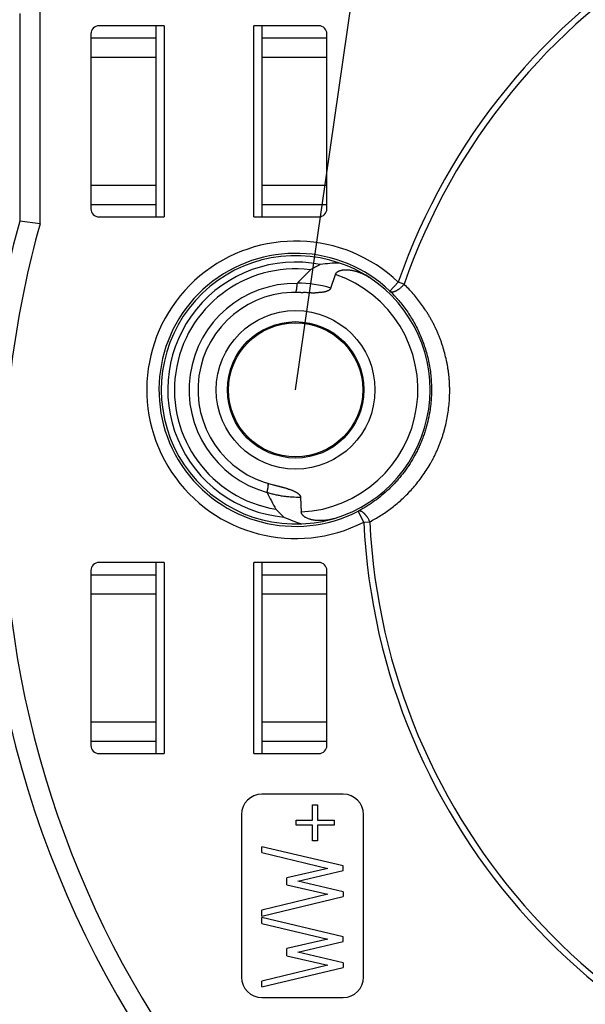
# Model space of a CAD drawing. Header units: millimetres. Extents: x 0 to 210, y 0 to 297.
# Tile 10 of 89: x 64 to 71, y 147 to 159. Entities that reach past the tile are written whole.
import ezdxf
from ezdxf.enums import TextEntityAlignment as Align

# ---------------------------------------------------------------- set-up
doc = ezdxf.new("R2010")
doc.units = ezdxf.units.MM
doc.header["$LTSCALE"] = 19.36
doc.linetypes.add('CENTER', pattern=[0.6, 0.375, -0.075, 0.075, -0.075])
doc.layers.get('0').update_dxf_attribs({"linetype": 'CONTINUOUS'})
doc.layers.add('DEFAULT_1', color=7, linetype='CENTER')
doc.layers.add('Z_DIM_2D', color=7, linetype='CONTINUOUS')
doc.styles.add('TEXTSTYLE_3', font='helveticaneueltw1g-ltcn.otf')
doc.styles.add('TEXTSTYLE_4', font='gdt', dxfattribs={"width": 0.7})
doc.dimstyles.new('DIMSTYLE_2', dxfattribs={"dimtxt": 2.1, "dimasz": 3.5, "dimexe": 1.5, "dimexo": 0, "dimgap": 0.525, "dimtad": 1, "dimlfac": 2, "dimdsep": 46, "dimtxsty": 'TEXTSTYLE_3', "dimblk": '_FILLED', "dimblk1": '_FILLED', "dimblk2": '_FILLED', "dimcen": 0.09, "dimclrt": 5, "dimazin": 2, "dimtol": 1, "dimtp": 0.2, "dimtm": 0.2, "dimtfac": 1, "dimtofl": 0, "dimtmove": 0, "dimatfit": 3, "dimldrblk": '_FILLED', "dimfxl": 0, "dimtolj": 1, "dimarcsym": 0})
doc.dimstyles.new('DIMSTYLE_5', dxfattribs={"dimtxt": 2.1, "dimasz": 3.5, "dimexe": 1.5, "dimexo": 0, "dimgap": 0.525, "dimtad": 1, "dimdsep": 46, "dimtxsty": 'TEXTSTYLE_3', "dimblk": '_FILLED', "dimblk1": '_FILLED', "dimblk2": '_FILLED', "dimcen": 0.09, "dimclrt": 5, "dimazin": 2, "dimtol": 1, "dimtp": 0.5, "dimtm": 0.5, "dimtfac": 1, "dimtofl": 0, "dimtmove": 0, "dimatfit": 3, "dimldrblk": '_FILLED', "dimfxl": 0, "dimtolj": 1, "dimarcsym": 0})

# ---------------------------------------------------------------- blocks, each defined once
blk = doc.blocks.new('*D4')
at = {"layer": 'Z_DIM_2D', "color": 2, "linetype": 'Continuous', "transparency": 16777216}
for p, q in [((63.03, 152), (63.03, 177.039)), ((88.53, 149.5), (88.53, 177.039)), ((63.03, 175.539), (75.78, 175.539)), ((88.53, 175.539), (75.78, 175.539))]:
    blk.add_line(p, q, dxfattribs=at)
at = {"layer": 'Z_DIM_2D', "color": 5, "linetype": 'Continuous', "transparency": 16777216}
for s, height, style, p in [('51', 2.1, 'TEXTSTYLE_3', (73.688, 176.064)), ('`', 1.47, 'TEXTSTYLE_4', (75.956, 176.379)), ('0.2', 1.47, 'TEXTSTYLE_3', (78.048, 176.379))]:
    blk.add_text(s, height=height, dxfattribs=dict(at, style=style)).set_placement(p, align=Align.CENTER)
blk = doc.blocks.new('_FILLED')
at = {"color": 0, "linetype": 'ByBlock'}
blk.add_solid([(0, 0), (-1, 0.125), (-1, -0.125)], dxfattribs=at)
blk = doc.blocks.new('_NONE')
blk = doc.blocks.new('*D5')
at = {"layer": 'Z_DIM_2D', "color": 2, "linetype": 'Continuous', "transparency": 16777216}
for p, q in [((75.809, 165.7), (58.566, 165.741)), ((60.066, 165.737), (60.036, 153.237)), ((60.007, 140.737), (60.036, 153.237)), ((75.75, 140.7), (58.507, 140.741))]:
    blk.add_line(p, q, dxfattribs=at)
at = {"layer": 'Z_DIM_2D', "color": 5, "linetype": 'Continuous', "transparency": 16777216}
for s, height, style, p in [('0.2', 1.47, 'TEXTSTYLE_3', (59.205, 156.907)), ('`', 1.47, 'TEXTSTYLE_4', (59.2, 154.816)), ('50', 2.1, 'TEXTSTYLE_3', (59.51, 152.547)), ('n', 2.1, 'TEXTSTYLE_4', (59.503, 149.737))]:
    blk.add_text(s, height=height, rotation=89.8642, dxfattribs=dict(at, style=style)).set_placement(p, align=Align.CENTER)
blk = doc.blocks.new('*D6')
at = {"layer": 'Z_DIM_2D', "color": 2, "linetype": 'Continuous', "transparency": 16777216}
for p, q in [((67.119, 154.448), (69.734, 172.594)), ((69.52, 171.109), (78.181, 169.861)), ((84.44, 151.952), (87.055, 170.098)), ((86.841, 168.613), (78.181, 169.861))]:
    blk.add_line(p, q, dxfattribs=at)
at = {"layer": 'Z_DIM_2D', "color": 5, "linetype": 'Continuous', "transparency": 16777216}
for s, height, style, p in [('35', 2.1, 'TEXTSTYLE_3', (76.185, 170.679)), ('`', 1.47, 'TEXTSTYLE_4', (78.475, 170.668)), ('0.2', 1.47, 'TEXTSTYLE_3', (80.545, 170.369))]:
    blk.add_text(s, height=height, rotation=-8.2, dxfattribs=dict(at, style=style)).set_placement(p, align=Align.CENTER)
blk = doc.blocks.new('*D11')
at = {"layer": 'Z_DIM_2D', "color": 2, "linetype": 'Continuous', "transparency": 16777216}
for p, q in [((75.805, 167.054), (53.669, 167.095)), ((55.169, 167.093), (55.143, 153.238)), ((55.117, 139.384), (55.143, 153.238)), ((75.754, 139.346), (53.617, 139.387))]:
    blk.add_line(p, q, dxfattribs=at)
at = {"layer": 'Z_DIM_2D', "color": 5, "linetype": 'Continuous', "transparency": 16777216}
for s, height, style, p in [('0.5', 1.47, 'TEXTSTYLE_3', (54.312, 157.966)), ('`', 1.47, 'TEXTSTYLE_4', (54.308, 155.874)), ('55.5', 2.1, 'TEXTSTYLE_3', (54.617, 152.548)), ('n', 2.1, 'TEXTSTYLE_4', (54.61, 148.679))]:
    blk.add_text(s, height=height, rotation=89.8939, dxfattribs=dict(at, style=style)).set_placement(p, align=Align.CENTER)

msp = doc.modelspace()

# ---------------------------------------------------------------- linework, layer by layer
at = {"color": 9, "linetype": 'Continuous'}
for p, q in [((63.9798, 156.4898), (63.9798, 159.3251)), ((65.5048, 158.9251), (65.5048, 156.5751)), ((66.6048, 156.5751), (66.6048, 158.9251)), ((67.8539, 155.9085), (67.854, 155.9085)), ((68.2776, 155.6632), (68.3811, 155.7718)), ((68.452, 155.7472), (68.3811, 155.7718)), ((67.956, 152.8219), (67.8874, 152.9553)), ((67.956, 152.8219), (68.0309, 152.8255)), ((65.5048, 152.3251), (65.5048, 149.9751)), ((66.6048, 149.9751), (66.6048, 152.3251))]:
    msp.add_line(p, q, dxfattribs=at)
at = {"color": 6, "linetype": 'Continuous'}
for p, q in [((63.7298, 159.0751), (63.7298, 156.5238)), ((65.5048, 158.9251), (64.7048, 158.9251)), ((65.4048, 156.5751), (65.4048, 158.9251)), ((67.4048, 158.9251), (66.6048, 158.9251)), ((66.7048, 158.9251), (66.7048, 156.5751)), ((64.6048, 158.8251), (64.6048, 156.6751)), ((64.6048, 158.7751), (65.4048, 158.7751)), ((66.7048, 158.7751), (67.5048, 158.7751)), ((67.5048, 156.6751), (67.5048, 158.8251)), ((64.6048, 158.5376), (65.4048, 158.5376)), ((66.7048, 158.5376), (67.5048, 158.5376)), ((65.4048, 156.9626), (64.6048, 156.9626)), ((67.5048, 156.9626), (66.7048, 156.9626)), ((65.4048, 156.7251), (64.6048, 156.7251)), ((67.5048, 156.7251), (66.7048, 156.7251)), ((64.7048, 156.5751), (65.5048, 156.5751)), ((66.6048, 156.5751), (67.4048, 156.5751)), ((63.9798, 156.4898), (63.7298, 156.5238)), ((67.5519, 155.6997), (67.6102, 155.8682)), ((67.1809, 153.1252), (67.1892, 152.9471)), ((65.5048, 152.3251), (64.7048, 152.3251)), ((65.4048, 149.9751), (65.4048, 152.3251)), ((67.4048, 152.3251), (66.6048, 152.3251)), ((66.7048, 152.3251), (66.7048, 149.9751)), ((64.6048, 152.2251), (64.6048, 150.0751)), ((67.5048, 150.0751), (67.5048, 152.2251)), ((64.6048, 152.1751), (65.4048, 152.1751)), ((66.7048, 152.1751), (67.5048, 152.1751)), ((64.6048, 151.9376), (65.4048, 151.9376)), ((66.7048, 151.9376), (67.5048, 151.9376)), ((65.4048, 150.3626), (64.6048, 150.3626)), ((67.5048, 150.3626), (66.7048, 150.3626)), ((65.4048, 150.1251), (64.6048, 150.1251)), ((67.5048, 150.1251), (66.7048, 150.1251)), ((64.7048, 149.9751), (65.5048, 149.9751)), ((66.6048, 149.9751), (67.4048, 149.9751)), ((67.7048, 149.4751), (66.7048, 149.4751)), ((67.3271, 149.1558), (67.3271, 149.3451)), ((67.3271, 149.3451), (67.3902, 149.3451)), ((67.3902, 149.3451), (67.3902, 149.1558)), ((66.4548, 149.2251), (66.4548, 147.2251)), ((67.9548, 147.2251), (67.9548, 149.2251)), ((67.1255, 149.0935), (67.1255, 149.1558)), ((67.1255, 149.1558), (67.3271, 149.1558)), ((67.3271, 149.0935), (67.1255, 149.0935)), ((67.3271, 148.902), (67.3271, 149.0935)), ((67.3902, 149.1558), (67.5917, 149.1558)), ((67.3902, 149.0935), (67.3902, 148.902)), ((67.5917, 149.0935), (67.3902, 149.0935)), ((67.5917, 149.1558), (67.5917, 149.0935)), ((66.7048, 148.7581), (66.7048, 148.8297)), ((67.704, 148.5951), (66.7048, 148.8297)), ((67.3902, 148.902), (67.3271, 148.902)), ((66.7048, 148.7581), (67.514, 148.5635)), ((67.7048, 148.5358), (67.704, 148.5951)), ((67.514, 148.5635), (67.0102, 148.4489)), ((67.0102, 148.362), (67.0102, 148.4489)), ((67.1471, 148.4043), (67.7048, 148.5358)), ((67.0102, 148.362), (67.5155, 148.2466)), ((67.704, 148.2751), (67.1471, 148.4043)), ((67.5155, 148.2466), (66.7048, 148.0489)), ((66.7048, 147.9774), (67.704, 148.2158)), ((67.704, 148.2751), (67.704, 148.2158)), ((66.7048, 147.9774), (66.7048, 148.0489)), ((66.7048, 147.8858), (66.7048, 147.9574)), ((67.704, 147.7227), (66.7048, 147.9574)), ((66.7048, 147.8858), (67.514, 147.6912)), ((67.7048, 147.6635), (67.704, 147.7227)), ((67.514, 147.6912), (67.0102, 147.5766)), ((67.1471, 147.532), (67.7048, 147.6635)), ((67.0102, 147.4897), (67.0102, 147.5766)), ((67.0102, 147.4897), (67.5155, 147.3743)), ((67.704, 147.4027), (67.1471, 147.532)), ((67.5155, 147.3743), (66.7048, 147.1766)), ((67.704, 147.4027), (67.704, 147.3435)), ((66.7048, 147.1051), (67.704, 147.3435)), ((66.7048, 147.1051), (66.7048, 147.1766)), ((66.7048, 146.9751), (67.7048, 146.9751))]:
    msp.add_line(p, q, dxfattribs=at)
at = {"color": 7, "linetype": 'Continuous'}
for p, q in [((67.8907, 155.8968), (67.8922, 155.8963)), ((67.8907, 155.8968), (67.8922, 155.8963)), ((67.8922, 155.8963), (67.8932, 155.896)), ((67.8922, 155.8963), (67.8932, 155.896)), ((67.8932, 155.896), (67.8943, 155.8956)), ((67.8932, 155.896), (67.8943, 155.8956)), ((66.8423, 153.2805), (66.8523, 153.2781)), ((66.8423, 153.2804), (66.8523, 153.2781)), ((67.2337, 152.8841), (67.2334, 152.8843)), ((67.2337, 152.8841), (67.2334, 152.8843)), ((67.2345, 152.8835), (67.2341, 152.8838)), ((67.235, 152.8832), (67.2345, 152.8835)), ((67.2363, 152.8824), (67.2359, 152.8826)), ((67.2372, 152.8818), (67.2369, 152.882)), ((67.2372, 152.8818), (67.2369, 152.882))]:
    msp.add_line(p, q, dxfattribs=at)
at = {"color": 6, "linetype": 'Continuous'}
for radius in [0.975, 0.8385, 0.825]:
    msp.add_circle((67.1192, 154.4481), radius, dxfattribs=at)
for centre, radius, start, end in [((75.7798, 153.2001), 12.5, 344.57943, 150), ((64.7048, 158.8251), 0.1, 90, 180), ((67.4048, 158.8251), 0.1, 0, 90), ((64.7048, 156.6751), 0.1, 180, 270), ((67.4048, 156.6751), 0.1, 270, 360), ((75.7798, 153.2001), 12.5, 164.57943, 330), ((67.1192, 154.4481), 1.65, 70.93057, 272.66943), ((67.1192, 154.4481), 1.5712, 78.85527, 264.74473), ((67.1192, 154.4481), 1.488, 83.00422, 260.59578), ((72.996, 150.2867), 8.0143, 135.28937, 136.93641), ((67.1192, 154.4481), 1.3088, 89.15359, 254.44641), ((67.0604, 155.834), 0.1099, 315.3304, 316.9824), ((67.1192, 154.4481), 1.2, 86.94209, 256.65791), ((66.6715, 153.1352), 0.1099, 26.6176, 28.26959), ((73.6145, 156.6157), 7.6566, 206.62511, 208.34911), ((64.7048, 152.2251), 0.1, 90, 180), ((67.4048, 152.2251), 0.1, 0, 90), ((64.7048, 150.0751), 0.1, 180, 270), ((67.4048, 150.0751), 0.1, 270, 360), ((66.7048, 149.2251), 0.25, 90, 180), ((67.7048, 149.2251), 0.25, 0, 90), ((66.7048, 147.2251), 0.25, 180, 270), ((67.7048, 147.2251), 0.25, 270, 360)]:
    msp.add_arc(centre, radius, start, end, dxfattribs=at)
at = {"color": 9, "linetype": 'Continuous'}
for centre, radius, start, end in [((75.7798, 153.2001), 12.25, 344.4219, 150), ((75.7798, 153.2001), 7.8329, 2.76716, 160.83284), ((75.7798, 153.2001), 7.7579, 2.76716, 160.83284), ((75.7798, 153.2001), 12.25, 164.4219, 180), ((67.1192, 154.4481), 1.8288, 46.37041, 297.22959), ((67.1192, 154.4481), 1.6788, 46.37041, 297.22959), ((67.1192, 154.4481), 1.5026, 272.66943, 70.93057), ((67.1596, 154.4341), 1.325, 72.7796, 90.81633), ((67.1192, 154.4481), 1.6526, 286.85301, 56.74699), ((75.7798, 153.2001), 12.25, 180, 330), ((75.7798, 153.2001), 7.8329, 182.76716, 340.83284), ((75.7798, 153.2001), 7.7579, 182.76716, 340.83284)]:
    msp.add_arc(centre, radius, start, end, dxfattribs=at)
at = {"color": 7, "linetype": 'Continuous'}
for centre, radius, start, end in [((67.4598, 160.8042), 5.1653, 266.93124, 267.26566), ((67.4161, 159.9817), 4.3416, 266.92575, 267.32361), ((67.3326, 157.4652), 1.8236, 269.2883, 270.43494), ((67.3336, 157.3673), 1.7257, 269.21705, 270.42876), ((67.3265, 158.3415), 2.7, 270.42427, 270.66992), ((67.5126, 155.7133), 0.0416, 338.05824, 340.92281), ((67.5128, 155.7132), 0.0414, 338.02959, 340.92194), ((66.7865, 152.495), 0.774, 67.50977, 68.16674), ((66.834, 152.61), 0.6496, 67.50125, 68.28403), ((67.3278, 153.0281), 0.1721, 236.84165, 237.02359), ((67.3275, 153.0276), 0.1714, 236.83864, 237.02126), ((67.3287, 153.0294), 0.1737, 237.0212, 237.17807), ((67.3304, 153.0321), 0.1768, 237.17953, 237.34014), ((67.3314, 153.0337), 0.1788, 237.34017, 237.51139), ((67.3307, 153.0326), 0.1774, 237.33982, 237.51239), ((67.3326, 153.0355), 0.1809, 237.5114, 237.68295), ((67.3317, 153.0342), 0.1793, 237.5124, 237.68544), ((67.3327, 153.0358), 0.1812, 237.68541, 237.84101), ((67.3346, 153.0388), 0.1847, 237.83707, 238.06398), ((67.3335, 153.0371), 0.1827, 237.84102, 238.0704), ((67.3999, 153.2067), 0.3655, 255.25074, 255.44151)]:
    msp.add_arc(centre, radius, start, end, dxfattribs=at)
at = {"color": 6, "linetype": 'Continuous'}
for centre, major_axis, ratio, start_param, end_param in [((73.5387, 152.2289), (7.3057, -2.5254), 0.4773709, 2.7062496, 2.7362498), ((67.7735, 154.2219), (1.7976, -0.6214), 0.9314106, 1.9433233, 2.0690156), ((67.1291, 154.4446), (1.5595, -0.5391), 0.9999798, 1.3294105, 1.5771495), ((73.9041, 154.7644), (7.7215, 0.36), 0.4773709, -2.7362498, -2.7062496), ((67.8107, 154.4803), (1.8999, 0.0886), 0.9314106, -2.0690156, -1.9433233), ((67.1297, 154.4485), (1.6483, 0.0768), 0.9999798, -1.5771495, -1.3294105)]:
    msp.add_ellipse(centre, major_axis=major_axis, ratio=ratio, start_param=start_param, end_param=end_param, dxfattribs=at)
at = {"color": 7, "linetype": 'Continuous'}
for points, knots in [([(67.6102, 155.8682), (67.6107, 155.8698), (67.6119, 155.8729), (67.6142, 155.8773), (67.6164, 155.8808), (67.6183, 155.8835), (67.6198, 155.8855), (67.6214, 155.8874), (67.6236, 155.8898), (67.6265, 155.8927), (67.6302, 155.8959), (67.6341, 155.8989), (67.6381, 155.9017), (67.6423, 155.9042), (67.6465, 155.9065), (67.6523, 155.9094), (67.6597, 155.9125), (67.6673, 155.9151), (67.6734, 155.9169), (67.678, 155.9182), (67.6826, 155.9193), (67.6888, 155.9207), (67.6966, 155.9221), (67.706, 155.9234), (67.7155, 155.9243), (67.7281, 155.9251), (67.7438, 155.9253), (67.7626, 155.9246), (67.7814, 155.9229), (67.8, 155.9204), (67.8185, 155.917), (67.8368, 155.913), (67.855, 155.9083), (67.873, 155.9029), (67.8848, 155.8989), (67.8907, 155.8968)], [0, 0, 0, 0, 0.0163824, 0.032748, 0.049081, 0.057233, 0.0653728, 0.0734995, 0.0816126, 0.097794, 0.1139188, 0.1299882, 0.146005, 0.1619722, 0.1778933, 0.1937726, 0.2254151, 0.2569321, 0.2726503, 0.2883422, 0.3040102, 0.3196569, 0.3508937, 0.3820699, 0.4131964, 0.44428, 0.5063243, 0.5682254, 0.6300241, 0.6917577, 0.7534497, 0.815114, 0.876758, 0.9383857, 1, 1, 1, 1]), ([(67.8943, 155.8956), (67.9173, 155.8873), (67.9511, 155.8727), (67.9942, 155.8495), (68.0151, 155.8367), (68.0254, 155.83)], [0, 0, 0, 0, 0.4994573, 0.749581, 1, 1, 1, 1]), ([(67.8943, 155.8956), (67.9058, 155.8914), (67.9285, 155.8824), (67.9618, 155.8669), (67.9942, 155.8495), (68.0151, 155.8367), (68.0254, 155.83)], [0, 0, 0, 0, 0.2497149, 0.4995645, 0.7496355, 1, 1, 1, 1]), ([(67.31, 155.6417), (67.3019, 155.6418), (67.2697, 155.6424), (67.2375, 155.6437), (67.2134, 155.6448)], [0, 0, 0, 0, 0.2500036, 1, 1, 1, 1]), ([(67.31, 155.6417), (67.3019, 155.6418), (67.2858, 155.6421), (67.2617, 155.6428), (67.2375, 155.6437), (67.2214, 155.6444), (67.2134, 155.6448)], [0, 0, 0, 0, 0.2499996, 0.4999996, 0.7499998, 1, 1, 1, 1]), ([(67.5512, 155.6977), (67.5504, 155.6957), (67.5489, 155.6928), (67.5466, 155.6891), (67.544, 155.6855), (67.5403, 155.6815), (67.5363, 155.6778), (67.5328, 155.6751), (67.5292, 155.6726), (67.5246, 155.6697), (67.5188, 155.6666), (67.5129, 155.6638), (67.5068, 155.6614), (67.5006, 155.6592), (67.4944, 155.6572), (67.4881, 155.6554), (67.4817, 155.6538), (67.4732, 155.6518), (67.4625, 155.6496), (67.4496, 155.6475), (67.4366, 155.6458), (67.4235, 155.6445), (67.4061, 155.6431), (67.3886, 155.6424), (67.3711, 155.6419), (67.3624, 155.6418), (67.358, 155.6418)], [0, 0, 0, 0, 0.0312259, 0.0468497, 0.0624737, 0.0937084, 0.1249485, 0.140574, 0.1561997, 0.1874465, 0.2186952, 0.249945, 0.2811957, 0.3124472, 0.3436992, 0.3749518, 0.4062047, 0.4374576, 0.4999605, 0.5624643, 0.6249687, 0.6874738, 0.7499793, 0.8749869, 0.9374934, 1, 1, 1, 1]), ([(67.5512, 155.6977), (67.5504, 155.6957), (67.5489, 155.6928), (67.5466, 155.6891), (67.5446, 155.6864), (67.5425, 155.6839), (67.5403, 155.6815), (67.5379, 155.6793), (67.5346, 155.6764), (67.5302, 155.6732), (67.5246, 155.6697), (67.5188, 155.6666), (67.5129, 155.6638), (67.5068, 155.6614), (67.5006, 155.6592), (67.4944, 155.6572), (67.486, 155.6548), (67.4754, 155.6522), (67.4625, 155.6497), (67.4496, 155.6476), (67.4366, 155.646), (67.4235, 155.6447), (67.4104, 155.6437), (67.3973, 155.643), (67.3842, 155.6424), (67.3711, 155.642), (67.3624, 155.6418), (67.358, 155.6418)], [0, 0, 0, 0, 0.0312254, 0.0468489, 0.0624727, 0.0780967, 0.0937211, 0.1093459, 0.1249709, 0.1562144, 0.1874607, 0.2187089, 0.2499583, 0.2812086, 0.3124596, 0.3437112, 0.3749632, 0.4374634, 0.4999645, 0.5624668, 0.6249703, 0.6874747, 0.7499796, 0.8124845, 0.8749894, 0.9374946, 1, 1, 1, 1]), ([(66.8523, 153.2781), (66.8617, 153.2758), (66.8804, 153.2713), (66.9085, 153.2643), (66.9365, 153.257), (66.9644, 153.2494), (66.9922, 153.2415), (67.0199, 153.233), (67.0473, 153.2238), (67.0654, 153.2171), (67.0744, 153.2135)], [0, 0, 0, 0, 0.1250022, 0.2500043, 0.375006, 0.5000075, 0.6250086, 0.7500084, 0.8750057, 1, 1, 1, 1]), ([(66.8523, 153.2781), (66.857, 153.277), (66.8664, 153.2747), (66.8804, 153.2714), (66.8945, 153.268), (66.9179, 153.2622), (66.9506, 153.2539), (66.9924, 153.2421), (67.0338, 153.2289), (67.0609, 153.2189), (67.0744, 153.2135)], [0, 0, 0, 0, 0.0625025, 0.125005, 0.1875075, 0.25001, 0.4375148, 0.6250159, 0.8125115, 1, 1, 1, 1]), ([(67.0826, 153.2102), (67.0845, 153.2094), (67.0884, 153.2077), (67.0961, 153.2044), (67.1056, 153.2), (67.1168, 153.1944), (67.1242, 153.1904), (67.1278, 153.1883)], [0, 0, 0, 0, 0.1250046, 0.2500091, 0.5000106, 0.7500079, 1, 1, 1, 1]), ([(67.0826, 153.2102), (67.0845, 153.2094), (67.0884, 153.2077), (67.0961, 153.2044), (67.1056, 153.2), (67.1168, 153.1944), (67.1242, 153.1904), (67.1278, 153.1883)], [0, 0, 0, 0, 0.1250046, 0.250009, 0.5000102, 0.7500072, 1, 1, 1, 1]), ([(67.1278, 153.1883), (67.1301, 153.1869), (67.1347, 153.1842), (67.1414, 153.1798), (67.1479, 153.1752), (67.1531, 153.171), (67.1571, 153.1675), (67.16, 153.1648), (67.1624, 153.1624), (67.1642, 153.1605), (67.166, 153.1585), (67.1681, 153.156), (67.1705, 153.1528), (67.1728, 153.1495), (67.1741, 153.1472), (67.1748, 153.146)], [0, 0, 0, 0, 0.1250049, 0.2500069, 0.3750053, 0.4999991, 0.5625018, 0.6250042, 0.6875061, 0.7187583, 0.7500104, 0.8125101, 0.8750084, 0.9375052, 1, 1, 1, 1]), ([(67.1748, 153.146), (67.1756, 153.1444), (67.1769, 153.142), (67.1782, 153.1386), (67.1791, 153.136), (67.1798, 153.1333), (67.1803, 153.1306), (67.1807, 153.1279), (67.1809, 153.1261), (67.1809, 153.1252)], [0, 0, 0, 0, 0.2499512, 0.3749632, 0.4999736, 0.6249821, 0.7499884, 0.8749946, 1, 1, 1, 1]), ([(67.2334, 152.8843), (67.2307, 152.886), (67.2266, 152.8888), (67.2215, 152.8929), (67.2177, 152.896), (67.2141, 152.8993), (67.2094, 152.904), (67.205, 152.9089), (67.201, 152.9143), (67.1988, 152.9177), (67.1971, 152.9206), (67.1959, 152.9228), (67.1948, 152.9251), (67.1934, 152.9282), (67.1919, 152.9321), (67.1908, 152.9362), (67.1901, 152.9395), (67.1897, 152.942), (67.1894, 152.9446), (67.1893, 152.9462), (67.1892, 152.9471)], [0, 0, 0, 0, 0.1226381, 0.1841468, 0.245793, 0.307589, 0.3695478, 0.4939756, 0.5565128, 0.6192676, 0.6507335, 0.6822559, 0.7138349, 0.7454696, 0.8088802, 0.8724653, 0.9043177, 0.9361966, 0.9680938, 1, 1, 1, 1]), ([(67.2334, 152.8843), (67.2307, 152.886), (67.2253, 152.8898), (67.2189, 152.8949), (67.2141, 152.8993), (67.2094, 152.904), (67.205, 152.9089), (67.201, 152.9143), (67.1988, 152.9177), (67.1971, 152.9206), (67.1959, 152.9228), (67.1948, 152.9251), (67.1934, 152.9282), (67.1919, 152.9321), (67.1908, 152.9362), (67.1901, 152.9395), (67.1897, 152.942), (67.1894, 152.9446), (67.1893, 152.9462), (67.1892, 152.9471)], [0, 0, 0, 0, 0.1226462, 0.2457808, 0.3075758, 0.3695353, 0.4939645, 0.5565034, 0.6192603, 0.6507272, 0.6822508, 0.7138301, 0.745464, 0.8088736, 0.8724611, 0.9043152, 0.9361952, 0.968093, 1, 1, 1, 1]), ([(67.3069, 152.8532), (67.3039, 152.854), (67.2978, 152.8557), (67.2858, 152.8594), (67.271, 152.8647), (67.2536, 152.8724), (67.2425, 152.8785), (67.2372, 152.8818)], [0, 0, 0, 0, 0.1244041, 0.2489546, 0.4984741, 0.7487083, 1, 1, 1, 1]), ([(67.5983, 152.8665), (67.5865, 152.863), (67.5627, 152.8566), (67.5266, 152.849), (67.4901, 152.8435), (67.4595, 152.8407), (67.435, 152.8397), (67.4165, 152.8395), (67.3981, 152.8399), (67.3828, 152.8409), (67.3705, 152.842), (67.3583, 152.8433), (67.343, 152.8454), (67.3249, 152.8488), (67.3128, 152.8516), (67.3069, 152.8532)], [0, 0, 0, 0, 0.1251649, 0.2501904, 0.3751101, 0.4999556, 0.5623708, 0.6247857, 0.6872107, 0.7496604, 0.780902, 0.8121565, 0.8747015, 0.9373087, 1, 1, 1, 1]), ([(67.5983, 152.8665), (67.5866, 152.863), (67.5629, 152.8566), (67.5269, 152.849), (67.4906, 152.8435), (67.4601, 152.8407), (67.4356, 152.8396), (67.4173, 152.8394), (67.402, 152.8398), (67.3898, 152.8404), (67.3806, 152.8411), (67.3715, 152.8419), (67.3593, 152.8432), (67.3441, 152.8453), (67.326, 152.8486), (67.314, 152.8514), (67.3081, 152.8529)], [0, 0, 0, 0, 0.1251644, 0.2501819, 0.3750887, 0.4999285, 0.5623478, 0.6247718, 0.6872092, 0.7184371, 0.749672, 0.7809153, 0.8121684, 0.8747084, 0.9373122, 1, 1, 1, 1])]:
    msp.add_open_spline(points, degree=3, knots=knots, dxfattribs=at)
at = {"color": 6, "linetype": 'Continuous'}
for points, knots in [([(67.118, 155.6481), (67.1182, 155.6481), (67.1185, 155.6481), (67.1191, 155.6482), (67.1199, 155.6485), (67.1209, 155.6492), (67.1218, 155.6501), (67.1227, 155.6512), (67.1236, 155.6526), (67.1245, 155.6542), (67.1254, 155.656), (67.1262, 155.6581), (67.1271, 155.6604), (67.1279, 155.6629), (67.1287, 155.6657), (67.1295, 155.6687), (67.1305, 155.673), (67.1318, 155.679), (67.1331, 155.6868), (67.1343, 155.6952), (67.1354, 155.7043), (67.1363, 155.714), (67.1371, 155.7241), (67.1378, 155.7347), (67.1383, 155.7456), (67.1385, 155.7529), (67.1386, 155.7567)], [0, 0, 0, 0, 0.0041203, 0.008311, 0.017151, 0.0269925, 0.0381622, 0.050878, 0.0652792, 0.0814518, 0.0994457, 0.1192854, 0.1409773, 0.164514, 0.1898786, 0.2170456, 0.2459817, 0.308991, 0.3785179, 0.4540893, 0.535163, 0.6211314, 0.7113304, 0.8050482, 0.9015326, 1, 1, 1, 1]), ([(66.7683, 153.1872), (66.7693, 153.1908), (66.7712, 153.1979), (66.7738, 153.2085), (66.7761, 153.2188), (66.7782, 153.2288), (66.78, 153.2383), (66.7816, 153.2474), (66.7828, 153.2558), (66.7837, 153.2636), (66.7842, 153.2697), (66.7844, 153.2742), (66.7845, 153.2773), (66.7845, 153.2802), (66.7844, 153.2828), (66.7843, 153.2853), (66.784, 153.2875), (66.7837, 153.2895), (66.7833, 153.2913), (66.7829, 153.2929), (66.7823, 153.2942), (66.7817, 153.2953), (66.781, 153.2962), (66.7803, 153.2968), (66.7797, 153.2971), (66.7794, 153.2972), (66.7793, 153.2972)], [0, 0, 0, 0, 0.0984674, 0.1949518, 0.2886696, 0.3788686, 0.464837, 0.5459107, 0.6214821, 0.691009, 0.7540183, 0.7829544, 0.8101214, 0.835486, 0.8590227, 0.8807146, 0.9005543, 0.9185482, 0.9347208, 0.949122, 0.9618378, 0.9730075, 0.982849, 0.991689, 0.9958797, 1, 1, 1, 1])]:
    msp.add_open_spline(points, degree=3, knots=knots, dxfattribs=at)
at = {"color": 9, "linetype": 'Continuous'}
for points, knots in [([(68.2776, 155.6632), (68.2785, 155.6625), (68.2803, 155.661), (68.2833, 155.6591), (68.2866, 155.6575), (68.2902, 155.6561), (68.2941, 155.655), (68.2983, 155.6542), (68.3029, 155.6538), (68.3078, 155.6537), (68.3129, 155.654), (68.3184, 155.6547), (68.3241, 155.6558), (68.33, 155.6572), (68.3361, 155.6591), (68.3424, 155.6613), (68.3489, 155.664), (68.3555, 155.667), (68.3622, 155.6704), (68.369, 155.6741), (68.3757, 155.6782), (68.3825, 155.6825), (68.3892, 155.6872), (68.3958, 155.692), (68.4023, 155.6971), (68.4107, 155.7041), (68.4208, 155.7131), (68.4321, 155.7243), (68.4425, 155.7356), (68.4489, 155.7433), (68.452, 155.7472)], [0, 0, 0, 0, 0.0163245, 0.0332116, 0.050812, 0.0692758, 0.0887524, 0.1093768, 0.1312728, 0.1545388, 0.1792558, 0.205473, 0.2332196, 0.262491, 0.2932623, 0.3254762, 0.359057, 0.3939009, 0.4298887, 0.4668804, 0.5047248, 0.5432582, 0.5823109, 0.62171, 0.6612811, 0.7008552, 0.779354, 0.8560131, 0.9298236, 1, 1, 1, 1]), ([(68.5241, 153.2001), (68.5635, 153.2422), (68.6198, 153.3086), (68.6886, 153.4024), (68.7373, 153.4761), (68.7751, 153.5397), (68.8037, 153.592), (68.8242, 153.632), (68.8438, 153.6725), (68.8594, 153.7068), (68.8713, 153.7346), (68.88, 153.7556), (68.8885, 153.7767), (68.8967, 153.7979), (68.9046, 153.8193), (68.9123, 153.8408), (68.9196, 153.8624), (68.9291, 153.8915), (68.9402, 153.928), (68.9566, 153.9871), (68.9743, 154.0618), (68.991, 154.1525), (69.0031, 154.2439), (69.0095, 154.3205), (69.0122, 154.3818), (69.0129, 154.4201), (69.0129, 154.4507), (69.0126, 154.4736), (69.012, 154.4965), (69.011, 154.5193), (69.0098, 154.5421), (69.0083, 154.5649), (69.0065, 154.5876), (69.0037, 154.6178), (68.9995, 154.6553), (68.9933, 154.7002), (68.9861, 154.7447), (68.975, 154.8034), (68.9586, 154.876), (68.9388, 154.9474), (68.921, 155.0035), (68.9067, 155.045), (68.8915, 155.086), (68.878, 155.1198), (68.8668, 155.1465), (68.8582, 155.1664), (68.8508, 155.1828), (68.8448, 155.1959), (68.8402, 155.2057), (68.8356, 155.2154), (68.8294, 155.2283), (68.8215, 155.2444), (68.8118, 155.2635), (68.7987, 155.2888), (68.7817, 155.3201), (68.7606, 155.357), (68.7386, 155.3932), (68.7085, 155.4406), (68.6689, 155.4982), (68.6186, 155.5647), (68.5657, 155.6284), (68.5102, 155.6894), (68.4716, 155.7282), (68.452, 155.7472)], [0, 0, 0, 0, 0.0612206, 0.0922185, 0.1234676, 0.1549628, 0.1708012, 0.1866973, 0.2026491, 0.2186545, 0.2266765, 0.2347108, 0.2427571, 0.2508149, 0.2588838, 0.2669634, 0.2750531, 0.2831523, 0.299376, 0.3156296, 0.3482028, 0.3808317, 0.4134728, 0.4460826, 0.4623634, 0.4786199, 0.4867375, 0.4948469, 0.5029476, 0.5110388, 0.51912, 0.5271907, 0.5352507, 0.5432992, 0.5593604, 0.5753714, 0.5913294, 0.6072322, 0.6388615, 0.6702495, 0.6858515, 0.7013904, 0.716866, 0.7322779, 0.7399601, 0.7476265, 0.755277, 0.7590963, 0.7629116, 0.7667231, 0.7705309, 0.778135, 0.7857241, 0.7932984, 0.8084023, 0.8234479, 0.8384363, 0.8533687, 0.8830702, 0.9125679, 0.9418775, 0.9710157, 1, 1, 1, 1]), ([(68.2776, 155.6632), (68.2966, 155.6448), (68.3244, 155.6164), (68.3602, 155.5773), (68.3953, 155.537), (68.4376, 155.4848), (68.4856, 155.4194), (68.5308, 155.3513), (68.573, 155.2803), (68.612, 155.2067), (68.6477, 155.1305), (68.6799, 155.0519), (68.7083, 154.9709), (68.7328, 154.8877), (68.7532, 154.8026), (68.7692, 154.7158), (68.7789, 154.6424), (68.7843, 154.583), (68.7882, 154.5232), (68.7893, 154.4781), (68.7892, 154.4481)], [0, 0, 0, 0, 0.0585678, 0.0879927, 0.1175185, 0.1768919, 0.2367378, 0.297098, 0.358008, 0.4194962, 0.4815817, 0.5442945, 0.6076524, 0.6716431, 0.7362465, 0.8014326, 0.8671597, 0.9002121, 0.9333773, 1, 1, 1, 1]), ([(68.7892, 154.4481), (68.7892, 154.428), (68.7884, 154.3878), (68.7851, 154.3276), (68.7796, 154.2674), (68.7694, 154.1874), (68.7513, 154.0884), (68.7263, 153.991), (68.7023, 153.9146), (68.6823, 153.8583), (68.6605, 153.8029), (68.6368, 153.7486), (68.6114, 153.6954), (68.5754, 153.6263), (68.5362, 153.5595), (68.4938, 153.4954), (68.4608, 153.4488), (68.4265, 153.4037), (68.3909, 153.3601), (68.3541, 153.3179), (68.3162, 153.2773), (68.2772, 153.2381), (68.2241, 153.1881), (68.1553, 153.1294), (68.0833, 153.0755), (68.0242, 153.0355), (67.9793, 153.0072), (67.9338, 152.9803), (67.9029, 152.9634), (67.8874, 152.9553)], [0, 0, 0, 0, 0.0328527, 0.0657857, 0.0987686, 0.1317727, 0.1977291, 0.2634725, 0.2962159, 0.3288439, 0.3613381, 0.3936804, 0.4258542, 0.4578422, 0.5211866, 0.5525388, 0.5836853, 0.6146249, 0.6453584, 0.6758881, 0.7062177, 0.7363523, 0.7662979, 0.8256429, 0.8843239, 0.9134412, 0.9424197, 0.9712693, 1, 1, 1, 1]), ([(67.1809, 153.1252), (67.1462, 153.1247), (67.0942, 153.126), (67.025, 153.1318), (66.9733, 153.1382), (66.9218, 153.1466), (66.8707, 153.1571), (66.8199, 153.1696), (66.7864, 153.1793), (66.7698, 153.1844)], [0, 0, 0, 0, 0.2494133, 0.3742275, 0.4991267, 0.6241326, 0.7492664, 0.8745489, 1, 1, 1, 1]), ([(68.0309, 152.8255), (68.0535, 152.8373), (68.0981, 152.8617), (68.1638, 152.9013), (68.228, 152.9438), (68.2908, 152.9892), (68.352, 153.0375), (68.4115, 153.0887), (68.4691, 153.1428), (68.506, 153.1807), (68.5241, 153.2001)], [0, 0, 0, 0, 0.1224824, 0.2455696, 0.3693222, 0.4937994, 0.6190574, 0.7451479, 0.8721163, 1, 1, 1, 1]), ([(68.0309, 152.8255), (68.0291, 152.83), (68.0251, 152.8392), (68.0184, 152.853), (68.0107, 152.867), (68.0036, 152.8785), (67.9974, 152.8876), (67.9926, 152.8943), (67.9877, 152.9008), (67.9825, 152.9071), (67.9773, 152.9132), (67.9719, 152.919), (67.9665, 152.9245), (67.9611, 152.9296), (67.9556, 152.9344), (67.9501, 152.9388), (67.9447, 152.9427), (67.9393, 152.9462), (67.934, 152.9493), (67.9289, 152.9519), (67.9239, 152.9541), (67.919, 152.9559), (67.9143, 152.9572), (67.9098, 152.9581), (67.9055, 152.9585), (67.9015, 152.9586), (67.8976, 152.9583), (67.894, 152.9576), (67.8906, 152.9566), (67.8884, 152.9557), (67.8874, 152.9553)], [0, 0, 0, 0, 0.0701764, 0.1439869, 0.220646, 0.2991448, 0.3387189, 0.37829, 0.4176891, 0.4567418, 0.4952752, 0.5331196, 0.5701113, 0.6060991, 0.640943, 0.6745238, 0.7067377, 0.737509, 0.7667804, 0.794527, 0.8207442, 0.8454612, 0.8687272, 0.8906232, 0.9112476, 0.9307242, 0.949188, 0.9667884, 0.9836755, 1, 1, 1, 1])]:
    msp.add_open_spline(points, degree=3, knots=knots, dxfattribs=at)
at = {"layer": 'DEFAULT_1', "color": 7, "linetype": 'CENTER'}
msp.add_circle((75.7798, 153.2001), 13.8544, dxfattribs=at)

# ---------------------------------------------------------------- dimensions: what is measured, and where the dimension line sits
at = {"layer": 'Z_DIM_2D', "color": 2, "linetype": 'Continuous'}
for base, p1, p2, angle, picture, middle in [((88.5298, 175.5393), (63.0298, 152.0001), (88.5298, 149.5001), 0, '*D4', (75.7798, 175.5393)), ((86.8413, 168.6135), (67.1192, 154.4481), (84.4403, 151.952), 351.8, '*D6', (78.1367, 169.8678))]:
    dim = msp.add_linear_dim(base=base, p1=p1, p2=p2, angle=angle, dimstyle='DIMSTYLE_2', override={"dimblk1": 'NONE', "dimblk2": 'NONE', "dimsah": 1}, dxfattribs=at)
    dim.commit()
    dim.dimension.update_dxf_attribs({"geometry": picture, "text_midpoint": middle, "dimtype": 160})
for base, p1, p2, angle, dimstyle, picture, middle in [((55.1175, 139.3839), (75.8054, 167.0544), (75.7541, 139.3457), 269.89385, 'DIMSTYLE_5', '*D11', (55.1431, 153.238)), ((60.066, 165.7373), (75.7502, 140.7001), (75.8094, 165.7), 89.8642, 'DIMSTYLE_2', '*D5', (60.0364, 153.237))]:
    dim = msp.add_linear_dim(base=base, p1=p1, p2=p2, angle=angle, text='%%c<>', dimstyle=dimstyle, override={"dimblk1": 'NONE', "dimblk2": 'NONE', "dimsah": 1}, dxfattribs=at)
    dim.commit()
    dim.dimension.update_dxf_attribs({"geometry": picture, "text_midpoint": middle, "dimtype": 160})

doc.saveas('drawing.dxf')
